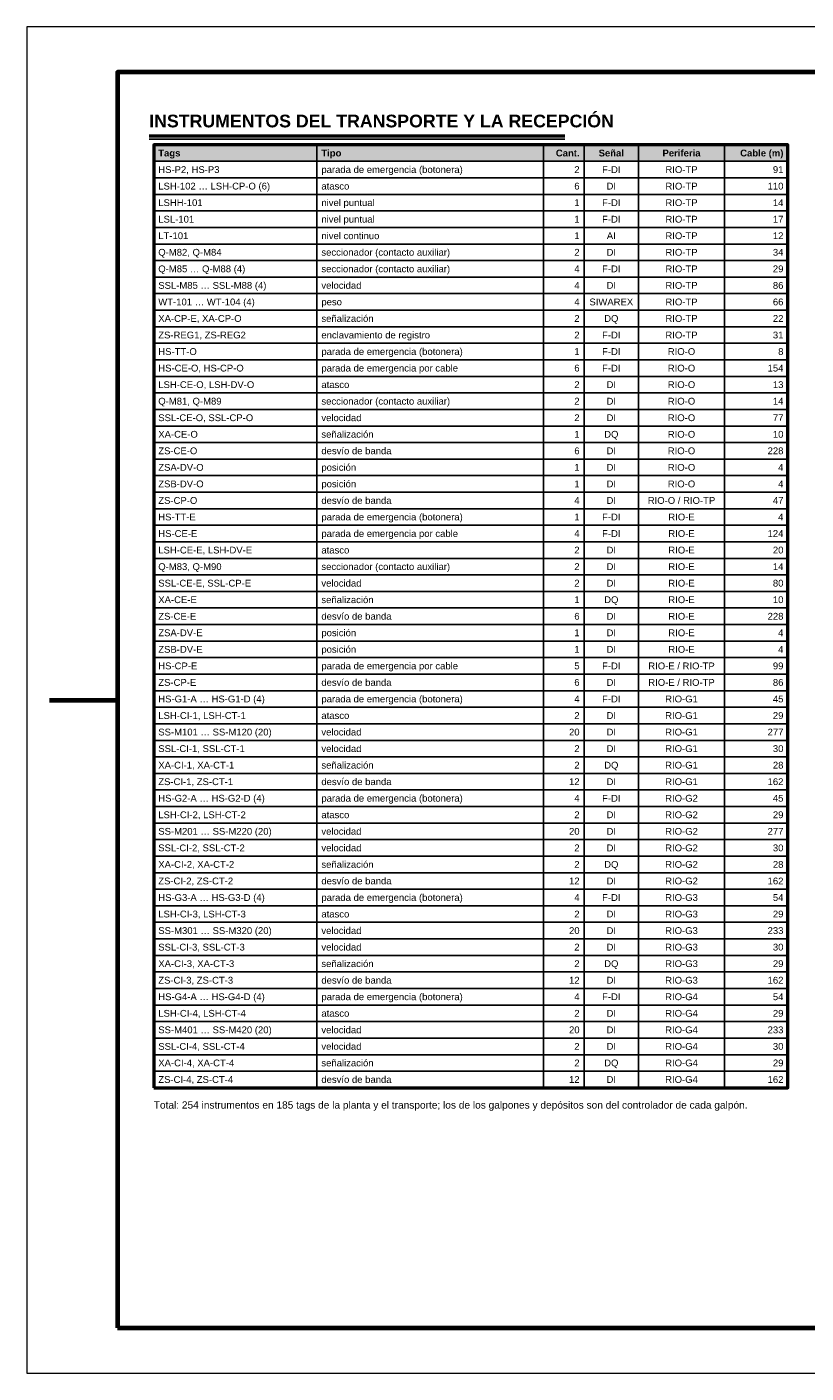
# Model space of a CAD drawing. Header units: millimetres. Extents: x 0 to 420, y 0 to 297.
# Tile 1 of 3: x 0 to 172, y 0 to 297. Entities that reach past the tile are written whole.
import ezdxf
from ezdxf.enums import TextEntityAlignment as Align

# ---------------------------------------------------------------- set-up
doc = ezdxf.new("R2010")
doc.units = ezdxf.units.MM
doc.header["$LTSCALE"] = 0.5
for name, color, linetype, lineweight in [('CONTORNO', 7, 'CONTINUOUS', 50), ('FINO', 7, 'CONTINUOUS', 25), ('HOJA', 8, 'CONTINUOUS', 13), ('RECUADRO', 7, 'CONTINUOUS', 70), ('RELLENO', 9, 'CONTINUOUS', 13), ('TEXTO', 7, 'CONTINUOUS', 25)]:
    doc.layers.add(name, color=color, linetype=linetype, lineweight=lineweight)
doc.styles.add('NEGRITA', font='arialbd.ttf')
doc.styles.get("Standard").update_dxf_attribs({"font": 'arial.ttf'})

msp = doc.modelspace()

# ---------------------------------------------------------------- hatches: boundary and pattern name
at = {"layer": 'RELLENO', "true_color": 0xe2e8ee}
msp.add_hatch(color=7, dxfattribs=at).paths.add_polyline_path([(28, 267.35), (168, 267.35), (168, 271), (28, 271)])

# ---------------------------------------------------------------- linework, layer by layer
at = {"layer": 'CONTORNO'}
msp.add_line((27, 273), (118.728, 273), dxfattribs=at)
msp.add_lwpolyline([(28, 62.95), (168, 62.95), (168, 271), (28, 271)], close=True, dxfattribs=at)
at = {"layer": 'FINO'}
for p, q in [((27, 272.2), (118.728, 272.2)), ((64, 271), (64, 62.95)), ((114, 271), (114, 62.95)), ((123, 271), (123, 62.95)), ((135, 271), (135, 62.95)), ((154, 271), (154, 62.95))]:
    msp.add_line(p, q, dxfattribs=at)
for points in [[(28, 267.35), (168, 267.35), (168, 271), (28, 271)], [(28, 263.7), (168, 263.7), (168, 267.35), (28, 267.35)], [(28, 260.05), (168, 260.05), (168, 263.7), (28, 263.7)], [(28, 256.4), (168, 256.4), (168, 260.05), (28, 260.05)], [(28, 252.75), (168, 252.75), (168, 256.4), (28, 256.4)], [(28, 249.1), (168, 249.1), (168, 252.75), (28, 252.75)], [(28, 245.45), (168, 245.45), (168, 249.1), (28, 249.1)], [(28, 241.8), (168, 241.8), (168, 245.45), (28, 245.45)], [(28, 238.15), (168, 238.15), (168, 241.8), (28, 241.8)], [(28, 234.5), (168, 234.5), (168, 238.15), (28, 238.15)], [(28, 230.85), (168, 230.85), (168, 234.5), (28, 234.5)], [(28, 227.2), (168, 227.2), (168, 230.85), (28, 230.85)], [(28, 223.55), (168, 223.55), (168, 227.2), (28, 227.2)], [(28, 219.9), (168, 219.9), (168, 223.55), (28, 223.55)], [(28, 216.25), (168, 216.25), (168, 219.9), (28, 219.9)], [(28, 212.6), (168, 212.6), (168, 216.25), (28, 216.25)], [(28, 208.95), (168, 208.95), (168, 212.6), (28, 212.6)], [(28, 205.3), (168, 205.3), (168, 208.95), (28, 208.95)], [(28, 201.65), (168, 201.65), (168, 205.3), (28, 205.3)], [(28, 198), (168, 198), (168, 201.65), (28, 201.65)], [(28, 194.35), (168, 194.35), (168, 198), (28, 198)], [(28, 190.7), (168, 190.7), (168, 194.35), (28, 194.35)], [(28, 187.05), (168, 187.05), (168, 190.7), (28, 190.7)], [(28, 183.4), (168, 183.4), (168, 187.05), (28, 187.05)], [(28, 179.75), (168, 179.75), (168, 183.4), (28, 183.4)], [(28, 176.1), (168, 176.1), (168, 179.75), (28, 179.75)], [(28, 172.45), (168, 172.45), (168, 176.1), (28, 176.1)], [(28, 168.8), (168, 168.8), (168, 172.45), (28, 172.45)], [(28, 165.15), (168, 165.15), (168, 168.8), (28, 168.8)], [(28, 161.5), (168, 161.5), (168, 165.15), (28, 165.15)], [(28, 157.85), (168, 157.85), (168, 161.5), (28, 161.5)], [(28, 154.2), (168, 154.2), (168, 157.85), (28, 157.85)], [(28, 150.55), (168, 150.55), (168, 154.2), (28, 154.2)], [(28, 146.9), (168, 146.9), (168, 150.55), (28, 150.55)], [(28, 143.25), (168, 143.25), (168, 146.9), (28, 146.9)], [(28, 139.6), (168, 139.6), (168, 143.25), (28, 143.25)], [(28, 135.95), (168, 135.95), (168, 139.6), (28, 139.6)], [(28, 132.3), (168, 132.3), (168, 135.95), (28, 135.95)], [(28, 128.65), (168, 128.65), (168, 132.3), (28, 132.3)], [(28, 125), (168, 125), (168, 128.65), (28, 128.65)], [(28, 121.35), (168, 121.35), (168, 125), (28, 125)], [(28, 117.7), (168, 117.7), (168, 121.35), (28, 121.35)], [(28, 114.05), (168, 114.05), (168, 117.7), (28, 117.7)], [(28, 110.4), (168, 110.4), (168, 114.05), (28, 114.05)], [(28, 106.75), (168, 106.75), (168, 110.4), (28, 110.4)], [(28, 103.1), (168, 103.1), (168, 106.75), (28, 106.75)], [(28, 99.45), (168, 99.45), (168, 103.1), (28, 103.1)], [(28, 95.8), (168, 95.8), (168, 99.45), (28, 99.45)], [(28, 92.15), (168, 92.15), (168, 95.8), (28, 95.8)], [(28, 88.5), (168, 88.5), (168, 92.15), (28, 92.15)], [(28, 84.85), (168, 84.85), (168, 88.5), (28, 88.5)], [(28, 81.2), (168, 81.2), (168, 84.85), (28, 84.85)], [(28, 77.55), (168, 77.55), (168, 81.2), (28, 81.2)], [(28, 73.9), (168, 73.9), (168, 77.55), (28, 77.55)], [(28, 70.25), (168, 70.25), (168, 73.9), (28, 73.9)], [(28, 66.6), (168, 66.6), (168, 70.25), (28, 70.25)], [(28, 62.95), (168, 62.95), (168, 66.6), (28, 66.6)]]:
    msp.add_lwpolyline(points, close=True, dxfattribs=at)
at = {"layer": 'HOJA'}
msp.add_lwpolyline([(0, 0), (420, 0), (420, 297), (0, 297)], close=True, dxfattribs=at)
at = {"layer": 'RECUADRO'}
msp.add_line((5, 148.5), (20, 148.5), dxfattribs=at)
msp.add_lwpolyline([(20, 10), (410, 10), (410, 287), (20, 287)], close=True, dxfattribs=at)

# ---------------------------------------------------------------- texts
at = {"layer": 'TEXTO', "style": 'NEGRITA'}
msp.add_text('INSTRUMENTOS DEL TRANSPORTE Y LA RECEPCIÓN', height=2.8, dxfattribs=at).set_placement((27, 274), align=Align.BOTTOM_LEFT)
for s, p in [('Tags', (29, 269.175)), ('Tipo', (65, 269.175))]:
    msp.add_text(s, height=1.5, dxfattribs=at).set_placement(p, align=Align.MIDDLE_LEFT)
for s, p in [('Cant.', (122, 269.175)), ('Cable (m)', (167, 269.175))]:
    msp.add_text(s, height=1.5, dxfattribs=at).set_placement(p, align=Align.MIDDLE_RIGHT)
for s, p in [('Señal', (129, 269.175)), ('Periferia', (144.5, 269.175))]:
    msp.add_text(s, height=1.5, dxfattribs=at).set_placement(p, align=Align.MIDDLE_CENTER)
at = {"layer": 'TEXTO'}
for s, p in [('HS-P2, HS-P3', (29, 265.525)), ('parada de emergencia (botonera)', (65, 265.525)), ('LSH-102 … LSH-CP-O (6)', (29, 261.875)), ('atasco', (65, 261.875)), ('LSHH-101', (29, 258.225)), ('nivel puntual', (65, 258.225)), ('nivel puntual', (65, 254.575)), ('LSL-101', (29, 254.575)), ('LT-101', (29, 250.925)), ('nivel continuo', (65, 250.925)), ('Q-M82, Q-M84', (29, 247.275)), ('seccionador (contacto auxiliar)', (65, 247.275)), ('Q-M85 … Q-M88 (4)', (29, 243.625)), ('seccionador (contacto auxiliar)', (65, 243.625)), ('SSL-M85 … SSL-M88 (4)', (29, 239.975)), ('velocidad', (65, 239.975)), ('WT-101 … WT-104 (4)', (29, 236.325)), ('peso', (65, 236.325)), ('XA-CP-E, XA-CP-O', (29, 232.675)), ('señalización', (65, 232.675)), ('ZS-REG1, ZS-REG2', (29, 229.025)), ('enclavamiento de registro', (65, 229.025)), ('HS-TT-O', (29, 225.375)), ('parada de emergencia (botonera)', (65, 225.375)), ('HS-CE-O, HS-CP-O', (29, 221.725)), ('parada de emergencia por cable', (65, 221.725)), ('LSH-CE-O, LSH-DV-O', (29, 218.075)), ('atasco', (65, 218.075)), ('Q-M81, Q-M89', (29, 214.425)), ('seccionador (contacto auxiliar)', (65, 214.425)), ('SSL-CE-O, SSL-CP-O', (29, 210.775)), ('velocidad', (65, 210.775)), ('XA-CE-O', (29, 207.125)), ('señalización', (65, 207.125)), ('ZS-CE-O', (29, 203.475)), ('desvío de banda', (65, 203.475)), ('ZSA-DV-O', (29, 199.825)), ('posición', (65, 199.825)), ('ZSB-DV-O', (29, 196.175)), ('posición', (65, 196.175)), ('ZS-CP-O', (29, 192.525)), ('desvío de banda', (65, 192.525)), ('HS-TT-E', (29, 188.875)), ('parada de emergencia (botonera)', (65, 188.875)), ('HS-CE-E', (29, 185.225)), ('parada de emergencia por cable', (65, 185.225)), ('LSH-CE-E, LSH-DV-E', (29, 181.575)), ('atasco', (65, 181.575)), ('Q-M83, Q-M90', (29, 177.925)), ('seccionador (contacto auxiliar)', (65, 177.925)), ('SSL-CE-E, SSL-CP-E', (29, 174.275)), ('velocidad', (65, 174.275)), ('XA-CE-E', (29, 170.625)), ('señalización', (65, 170.625)), ('ZS-CE-E', (29, 166.975)), ('desvío de banda', (65, 166.975)), ('ZSA-DV-E', (29, 163.325)), ('posición', (65, 163.325)), ('ZSB-DV-E', (29, 159.675)), ('posición', (65, 159.675)), ('HS-CP-E', (29, 156.025)), ('parada de emergencia por cable', (65, 156.025)), ('ZS-CP-E', (29, 152.375)), ('desvío de banda', (65, 152.375)), ('HS-G1-A … HS-G1-D (4)', (29, 148.725)), ('parada de emergencia (botonera)', (65, 148.725)), ('LSH-CI-1, LSH-CT-1', (29, 145.075)), ('atasco', (65, 145.075)), ('SS-M101 … SS-M120 (20)', (29, 141.425)), ('velocidad', (65, 141.425)), ('SSL-CI-1, SSL-CT-1', (29, 137.775)), ('velocidad', (65, 137.775)), ('XA-CI-1, XA-CT-1', (29, 134.125)), ('señalización', (65, 134.125)), ('ZS-CI-1, ZS-CT-1', (29, 130.475)), ('desvío de banda', (65, 130.475)), ('HS-G2-A … HS-G2-D (4)', (29, 126.825)), ('parada de emergencia (botonera)', (65, 126.825)), ('LSH-CI-2, LSH-CT-2', (29, 123.175)), ('atasco', (65, 123.175)), ('SS-M201 … SS-M220 (20)', (29, 119.525)), ('velocidad', (65, 119.525)), ('SSL-CI-2, SSL-CT-2', (29, 115.875)), ('velocidad', (65, 115.875)), ('XA-CI-2, XA-CT-2', (29, 112.225)), ('señalización', (65, 112.225)), ('ZS-CI-2, ZS-CT-2', (29, 108.575)), ('desvío de banda', (65, 108.575)), ('HS-G3-A … HS-G3-D (4)', (29, 104.925)), ('parada de emergencia (botonera)', (65, 104.925)), ('LSH-CI-3, LSH-CT-3', (29, 101.275)), ('atasco', (65, 101.275)), ('SS-M301 … SS-M320 (20)', (29, 97.625)), ('velocidad', (65, 97.625)), ('SSL-CI-3, SSL-CT-3', (29, 93.975)), ('velocidad', (65, 93.975)), ('XA-CI-3, XA-CT-3', (29, 90.325)), ('señalización', (65, 90.325)), ('ZS-CI-3, ZS-CT-3', (29, 86.675)), ('desvío de banda', (65, 86.675)), ('HS-G4-A … HS-G4-D (4)', (29, 83.025)), ('parada de emergencia (botonera)', (65, 83.025)), ('LSH-CI-4, LSH-CT-4', (29, 79.375)), ('atasco', (65, 79.375)), ('SS-M401 … SS-M420 (20)', (29, 75.725)), ('velocidad', (65, 75.725)), ('SSL-CI-4, SSL-CT-4', (29, 72.075)), ('velocidad', (65, 72.075)), ('XA-CI-4, XA-CT-4', (29, 68.425)), ('señalización', (65, 68.425)), ('ZS-CI-4, ZS-CT-4', (29, 64.775)), ('desvío de banda', (65, 64.775))]:
    msp.add_text(s, height=1.5, dxfattribs=at).set_placement(p, align=Align.MIDDLE_LEFT)
for s, p in [('2', (122, 265.525)), ('91', (167, 265.525)), ('6', (122, 261.875)), ('110', (167, 261.875)), ('1', (122, 258.225)), ('14', (167, 258.225)), ('1', (122, 254.575)), ('17', (167, 254.575)), ('1', (122, 250.925)), ('12', (167, 250.925)), ('2', (122, 247.275)), ('34', (167, 247.275)), ('4', (122, 243.625)), ('29', (167, 243.625)), ('4', (122, 239.975)), ('86', (167, 239.975)), ('4', (122, 236.325)), ('66', (167, 236.325)), ('2', (122, 232.675)), ('22', (167, 232.675)), ('2', (122, 229.025)), ('31', (167, 229.025)), ('1', (122, 225.375)), ('8', (167, 225.375)), ('6', (122, 221.725)), ('154', (167, 221.725)), ('2', (122, 218.075)), ('13', (167, 218.075)), ('2', (122, 214.425)), ('14', (167, 214.425)), ('2', (122, 210.775)), ('77', (167, 210.775)), ('10', (167, 207.125)), ('1', (122, 207.125)), ('6', (122, 203.475)), ('228', (167, 203.475)), ('1', (122, 199.825)), ('4', (167, 199.825)), ('1', (122, 196.175)), ('4', (167, 196.175)), ('4', (122, 192.525)), ('47', (167, 192.525)), ('1', (122, 188.875)), ('4', (167, 188.875)), ('4', (122, 185.225)), ('124', (167, 185.225)), ('2', (122, 181.575)), ('20', (167, 181.575)), ('2', (122, 177.925)), ('14', (167, 177.925)), ('2', (122, 174.275)), ('80', (167, 174.275)), ('1', (122, 170.625)), ('10', (167, 170.625)), ('6', (122, 166.975)), ('228', (167, 166.975)), ('1', (122, 163.325)), ('4', (167, 163.325)), ('1', (122, 159.675)), ('4', (167, 159.675)), ('5', (122, 156.025)), ('99', (167, 156.025)), ('6', (122, 152.375)), ('86', (167, 152.375)), ('4', (122, 148.725)), ('45', (167, 148.725)), ('2', (122, 145.075)), ('29', (167, 145.075)), ('20', (122, 141.425)), ('277', (167, 141.425)), ('2', (122, 137.775)), ('30', (167, 137.775)), ('2', (122, 134.125)), ('28', (167, 134.125)), ('12', (122, 130.475)), ('162', (167, 130.475)), ('4', (122, 126.825)), ('45', (167, 126.825)), ('2', (122, 123.175)), ('29', (167, 123.175)), ('20', (122, 119.525)), ('277', (167, 119.525)), ('2', (122, 115.875)), ('30', (167, 115.875)), ('2', (122, 112.225)), ('28', (167, 112.225)), ('12', (122, 108.575)), ('162', (167, 108.575)), ('4', (122, 104.925)), ('54', (167, 104.925)), ('2', (122, 101.275)), ('29', (167, 101.275)), ('20', (122, 97.625)), ('233', (167, 97.625)), ('2', (122, 93.975)), ('30', (167, 93.975)), ('2', (122, 90.325)), ('29', (167, 90.325)), ('12', (122, 86.675)), ('162', (167, 86.675)), ('4', (122, 83.025)), ('54', (167, 83.025)), ('2', (122, 79.375)), ('29', (167, 79.375)), ('20', (122, 75.725)), ('233', (167, 75.725)), ('2', (122, 72.075)), ('30', (167, 72.075)), ('2', (122, 68.425)), ('29', (167, 68.425)), ('12', (122, 64.775)), ('162', (167, 64.775))]:
    msp.add_text(s, height=1.5, dxfattribs=at).set_placement(p, align=Align.MIDDLE_RIGHT)
for s, p in [('F-DI', (129, 265.525)), ('RIO-TP', (144.5, 265.525)), ('DI', (129, 261.875)), ('RIO-TP', (144.5, 261.875)), ('F-DI', (129, 258.225)), ('RIO-TP', (144.5, 258.225)), ('F-DI', (129, 254.575)), ('RIO-TP', (144.5, 254.575)), ('AI', (129, 250.925)), ('RIO-TP', (144.5, 250.925)), ('DI', (129, 247.275)), ('RIO-TP', (144.5, 247.275)), ('F-DI', (129, 243.625)), ('RIO-TP', (144.5, 243.625)), ('DI', (129, 239.975)), ('RIO-TP', (144.5, 239.975)), ('SIWAREX', (129, 236.325)), ('RIO-TP', (144.5, 236.325)), ('DQ', (129, 232.675)), ('RIO-TP', (144.5, 232.675)), ('F-DI', (129, 229.025)), ('RIO-TP', (144.5, 229.025)), ('F-DI', (129, 225.375)), ('RIO-O', (144.5, 225.375)), ('F-DI', (129, 221.725)), ('RIO-O', (144.5, 221.725)), ('DI', (129, 218.075)), ('RIO-O', (144.5, 218.075)), ('DI', (129, 214.425)), ('RIO-O', (144.5, 214.425)), ('DI', (129, 210.775)), ('RIO-O', (144.5, 210.775)), ('DQ', (129, 207.125)), ('RIO-O', (144.5, 207.125)), ('DI', (129, 203.475)), ('RIO-O', (144.5, 203.475)), ('DI', (129, 199.825)), ('RIO-O', (144.5, 199.825)), ('DI', (129, 196.175)), ('RIO-O', (144.5, 196.175)), ('DI', (129, 192.525)), ('RIO-O / RIO-TP', (144.5, 192.525)), ('F-DI', (129, 188.875)), ('RIO-E', (144.5, 188.875)), ('F-DI', (129, 185.225)), ('RIO-E', (144.5, 185.225)), ('DI', (129, 181.575)), ('RIO-E', (144.5, 181.575)), ('DI', (129, 177.925)), ('RIO-E', (144.5, 177.925)), ('DI', (129, 174.275)), ('RIO-E', (144.5, 174.275)), ('DQ', (129, 170.625)), ('RIO-E', (144.5, 170.625)), ('DI', (129, 166.975)), ('RIO-E', (144.5, 166.975)), ('DI', (129, 163.325)), ('RIO-E', (144.5, 163.325)), ('DI', (129, 159.675)), ('RIO-E', (144.5, 159.675)), ('F-DI', (129, 156.025)), ('RIO-E / RIO-TP', (144.5, 156.025)), ('DI', (129, 152.375)), ('RIO-E / RIO-TP', (144.5, 152.375)), ('F-DI', (129, 148.725)), ('RIO-G1', (144.5, 148.725)), ('DI', (129, 145.075)), ('RIO-G1', (144.5, 145.075)), ('DI', (129, 141.425)), ('RIO-G1', (144.5, 141.425)), ('DI', (129, 137.775)), ('RIO-G1', (144.5, 137.775)), ('DQ', (129, 134.125)), ('RIO-G1', (144.5, 134.125)), ('DI', (129, 130.475)), ('RIO-G1', (144.5, 130.475)), ('F-DI', (129, 126.825)), ('RIO-G2', (144.5, 126.825)), ('DI', (129, 123.175)), ('RIO-G2', (144.5, 123.175)), ('DI', (129, 119.525)), ('RIO-G2', (144.5, 119.525)), ('DI', (129, 115.875)), ('RIO-G2', (144.5, 115.875)), ('DQ', (129, 112.225)), ('RIO-G2', (144.5, 112.225)), ('DI', (129, 108.575)), ('RIO-G2', (144.5, 108.575)), ('F-DI', (129, 104.925)), ('RIO-G3', (144.5, 104.925)), ('DI', (129, 101.275)), ('RIO-G3', (144.5, 101.275)), ('DI', (129, 97.625)), ('RIO-G3', (144.5, 97.625)), ('DI', (129, 93.975)), ('RIO-G3', (144.5, 93.975)), ('DQ', (129, 90.325)), ('RIO-G3', (144.5, 90.325)), ('DI', (129, 86.675)), ('RIO-G3', (144.5, 86.675)), ('F-DI', (129, 83.025)), ('RIO-G4', (144.5, 83.025)), ('DI', (129, 79.375)), ('RIO-G4', (144.5, 79.375)), ('DI', (129, 75.725)), ('RIO-G4', (144.5, 75.725)), ('DI', (129, 72.075)), ('RIO-G4', (144.5, 72.075)), ('DQ', (129, 68.425)), ('RIO-G4', (144.5, 68.425)), ('DI', (129, 64.775)), ('RIO-G4', (144.5, 64.775))]:
    msp.add_text(s, height=1.5, dxfattribs=at).set_placement(p, align=Align.MIDDLE_CENTER)
msp.add_text('Total: 254 instrumentos en 185 tags de la planta y el transporte; los de los galpones y depósitos son del controlador de cada galpón.', height=1.6, dxfattribs=at).set_placement((28, 59.95), align=Align.TOP_LEFT)

doc.saveas('drawing.dxf')
